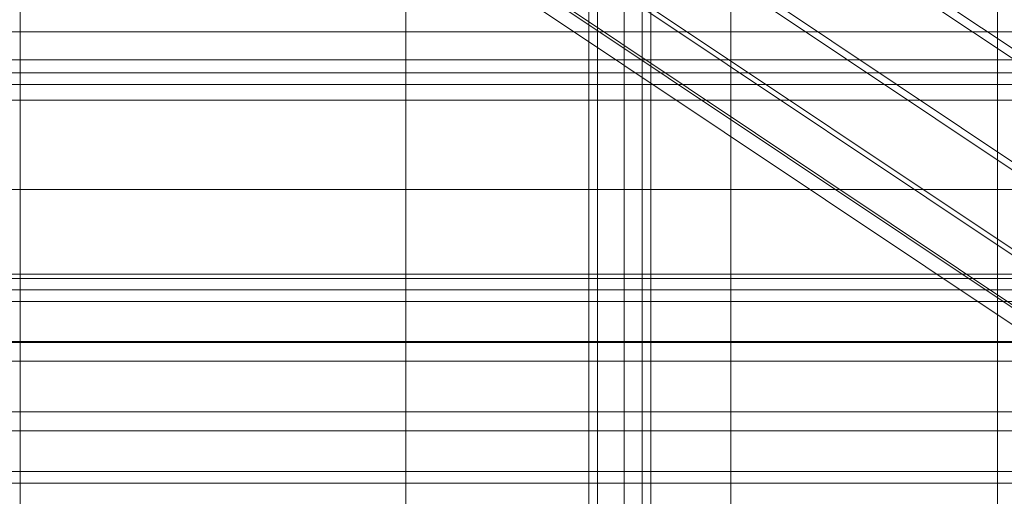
# Model space of a CAD drawing. Header units: millimetres. Extents: x -2233 to 61924, y -68080 to 6847.
# Tile 108 of 256: x -250 to -195, y -34845 to -34818. Entities that reach past the tile are written whole.
import ezdxf

# ---------------------------------------------------------------- set-up
doc = ezdxf.new("R2010")
doc.units = ezdxf.units.MM
for name, color, linetype, lineweight in [('COTAS_O', 1, 'Continuous', 0), ('COTAS_P', 1, 'Continuous', 0), ('frontal_bajante_movil', 7, 'Continuous', 0), ('frontal_C01', 7, 'Continuous', 0), ('frontal_C02', 7, 'Continuous', 0), ('frontal_C03', 7, 'Continuous', 0), ('frontal_C05', 7, 'Continuous', 0), ('frontal_mezcladora', 7, 'Continuous', 0)]:
    doc.layers.add(name, color=color, linetype=linetype, lineweight=lineweight)
doc.dimstyles.new('R19_100', dxfattribs={"dimtxt": 250, "dimasz": 150, "dimexe": 150, "dimexo": 80, "dimgap": 100, "dimtad": 1, "dimtih": 1, "dimtoh": 1, "dimdsep": 46, "dimcen": 0.09, "dimadec": 0, "dimazin": 0, "dimtfac": 1, "dimtdec": 4, "dimtofl": 0, "dimtmove": 0, "dimatfit": 3, "dimfxl": 1, "dimtolj": 1, "dimtzin": 0, "dimarcsym": 0})

# ---------------------------------------------------------------- blocks, each defined once
blk = doc.blocks.new('DIM_R28_48')
at = {"layer": 'COTAS_P'}
for p, q in [((-1750, -34600), (-1600, -34555)), ((2600, -34600), (2450, -34555)), ((-1750, -35500), (-1750, -34600)), ((-1750, -34600), (2600, -34600)), ((-1750, -34600), (-1600, -34645)), ((2600, -34600), (2450, -34645)), ((2600, -35500), (2600, -34600))]:
    blk.add_line(p, q, dxfattribs=at)
blk.add_text('4350 P', height=250, dxfattribs=at).set_placement((425, -34500))
blk = doc.blocks.new('DIM_R28_55')
at = {"layer": 'COTAS_O'}
for p, q in [((-650, -33700), (50, -33700)), ((50, -33700), (5, -33850)), ((50, -34900), (50, -33700)), ((50, -33700), (95, -33850)), ((50, -34900), (5, -34750)), ((50, -34900), (95, -34750)), ((-650, -34900), (50, -34900))]:
    blk.add_line(p, q, dxfattribs=at)
blk.add_text('1200 O', height=250, rotation=90, dxfattribs=at).set_placement((-50, -34300))
blk = doc.blocks.new('DIM_R28_56')
at = {"layer": 'COTAS_O'}
for p, q in [((-650, -34200), (-500, -34155)), ((650, -34200), (500, -34155)), ((-650, -34900), (-650, -34200)), ((-650, -34200), (650, -34200)), ((-650, -34200), (-500, -34245)), ((650, -34200), (500, -34245)), ((650, -34900), (650, -34200))]:
    blk.add_line(p, q, dxfattribs=at)
blk.add_text('1300 O', height=250, dxfattribs=at).set_placement((0, -34100))
blk = doc.blocks.new('DIM_R28_61')
at = {"layer": 'COTAS_P'}
for p, q in [((-305, -34680), (395, -34680)), ((395, -34680), (350, -34830)), ((395, -36000), (395, -34680)), ((395, -34680), (440, -34830)), ((395, -36000), (350, -35850)), ((395, -36000), (440, -35850)), ((-305, -36000), (395, -36000))]:
    blk.add_line(p, q, dxfattribs=at)
blk.add_text('1320 P', height=250, rotation=90, dxfattribs=at).set_placement((295, -35340))

msp = doc.modelspace()

# ---------------------------------------------------------------- linework, layer by layer
at = {"layer": 'frontal_bajante_movil'}
for p, q in [((-195, -35227.232), (-195, -34680)), ((-195, -34682.819), (-195, -35230.051)), ((-215, -35355.689), (-215, -34808.457)), ((-215, -34846.045), (-215, -34808.457))]:
    msp.add_line(p, q, dxfattribs=at)
at = {"layer": 'frontal_C01'}
for p, q in [((-250, -33373.251), (-250, -35948.844)), ((-250, -35953.656), (-250, -33378.064)), ((-228.298, -34716.493), (-228.298, -34979.106)), ((-228.298, -34984.887), (-228.298, -34722.274))]:
    msp.add_line(p, q, dxfattribs=at)
at = {"layer": 'frontal_C02'}
for p, q in [((-250, -32921.727), (-250, -35767.183)), ((-250, -35771.953), (-250, -32926.497)), ((-355.541, -34712.004), (-171.232, -34835.259)), ((-349.061, -34715.769), (-164.752, -34839.023)), ((-357.863, -34716.728), (-173.554, -34839.982)), ((-352.572, -34719.801), (-168.263, -34843.056)), ((-359.326, -34720.537), (-175.016, -34843.792)), ((-355.584, -34722.71), (-171.275, -34845.965)), ((-359.83, -34723.173), (-175.521, -34846.427)), ((-357.893, -34724.298), (-173.584, -34847.553)), ((-359.341, -34724.456), (-175.032, -34847.71)), ((-228.298, -34746.19), (-228.298, -35036.685)), ((-228.298, -35042.415), (-228.298, -34751.921)), ((430, -34827.309), (-430, -34827.309)), ((430, -34832.309), (-430, -34832.309))]:
    msp.add_line(p, q, dxfattribs=at)
at = {"layer": 'frontal_C03'}
for p, q in [((1250, -34818.427), (-1250, -34818.427)), ((1250, -34820.734), (-1250, -34820.734)), ((1250, -34821.388), (-1250, -34821.388)), ((1250, -34822.269), (-1250, -34822.269)), ((1250, -34832.076), (-1250, -34832.076)), ((1250, -34832.957), (-1250, -34832.957)), ((1250, -34833.61), (-1250, -34833.61)), ((-1500, -34835.865), (1500, -34835.865)), ((1250, -34835.918), (-1250, -34835.918)), ((-1250, -34836.975), (1250, -34836.975)), ((1250, -34839.827), (-1250, -34839.827)), ((1250, -34840.885), (-1250, -34840.885)), ((1250, -34843.192), (-1250, -34843.192)), ((1250, -34843.845), (-1250, -34843.845))]:
    msp.add_line(p, q, dxfattribs=at)
at = {"layer": 'frontal_C05'}
for p, q in [((-216, -34852), (-216, -34787)), ((-210, -34852), (-210, -34787)), ((-217.5, -35992), (-217.5, -34800)), ((-214.5, -34800), (-214.5, -35992)), ((-250, -34992), (-250, -34803.5)), ((-218, -34885.5), (-218, -34803.5)), ((-216, -34803.5), (-216, -34863.5)), ((-215, -34992), (-215, -34803.5)), ((-210, -34885.5), (-210, -34803.5)), ((-210, -34803.5), (-210, -34863.5)), ((-218, -34892.5), (-218, -34810.5)), ((-216, -34810.5), (-216, -34870.5)), ((-210, -34892.5), (-210, -34810.5)), ((-210, -34810.5), (-210, -34870.5)), ((-210, -34824.01), (-210, -34824.04)), ((-210, -34824.04), (-210, -34824.089)), ((-210, -34824.089), (-210, -34824.159)), ((-210, -34824.159), (-210, -34824.247)), ((-210, -34824.247), (-210, -34824.355)), ((-210, -34824.355), (-210, -34824.482)), ((-210, -34824.482), (-210, -34824.628)), ((-210, -34824.628), (-210, -34824.792)), ((-210, -34824.792), (-210, -34824.974)), ((-210, -34824.974), (-210, -34825.174)), ((-210, -34825.174), (-210, -34825.39)), ((-210, -34825.39), (-210, -34825.623)), ((-210, -34825.623), (-210, -34825.872)), ((-210, -34825.872), (-210, -34826.136)), ((-210, -34826.136), (-210, -34826.414)), ((-210, -34826.414), (-210, -34826.707)), ((-210, -34826.707), (-210, -34827.012)), ((-210, -34827.012), (-210, -34827.33)), ((-210, -34827.33), (-210, -34827.66)), ((-216, -34827.522), (-216, -34827.506)), ((-216, -34827.55), (-216, -34827.522)), ((-216, -34827.589), (-216, -34827.55)), ((-216, -34827.639), (-216, -34827.589)), ((-216, -34827.7), (-216, -34827.639)), ((-216, -34827.771), (-216, -34827.7)), ((-216, -34827.853), (-216, -34827.771)), ((-216, -34827.946), (-216, -34827.853)), ((-216, -34828.048), (-216, -34827.946)), ((-210, -34827.522), (-210, -34827.506)), ((-210, -34827.55), (-210, -34827.522)), ((-210, -34827.589), (-210, -34827.55)), ((-210, -34827.639), (-210, -34827.589)), ((-210, -34827.7), (-210, -34827.639)), ((-210, -34827.66), (-210, -34828)), ((-210, -34827.771), (-210, -34827.7)), ((-210, -34827.853), (-210, -34827.771)), ((-210, -34827.946), (-210, -34827.853)), ((-210, -34828.048), (-210, -34827.946)), ((-210, -34828), (-210, -34828.35)), ((-216, -34828.16), (-216, -34828.048)), ((-216, -34828.282), (-216, -34828.16)), ((-216, -34828.413), (-216, -34828.282)), ((-216, -34828.553), (-216, -34828.413)), ((-216, -34828.701), (-216, -34828.553)), ((-210, -34828.16), (-210, -34828.048)), ((-210, -34828.282), (-210, -34828.16)), ((-210, -34828.413), (-210, -34828.282)), ((-210, -34828.35), (-210, -34828.71)), ((-210, -34828.553), (-210, -34828.413)), ((-210, -34828.701), (-210, -34828.553)), ((-216, -34828.858), (-216, -34828.701)), ((-216, -34829.022), (-216, -34828.858)), ((-216, -34829.194), (-216, -34829.022)), ((-210, -34828.858), (-210, -34828.701)), ((-210, -34828.71), (-210, -34829.077)), ((-210, -34829.022), (-210, -34828.858)), ((-210, -34829.194), (-210, -34829.022)), ((-210, -34829.077), (-210, -34829.452)), ((-216, -34829.373), (-216, -34829.194)), ((-216, -34829.559), (-216, -34829.373)), ((-216, -34829.75), (-216, -34829.559)), ((-210, -34829.373), (-210, -34829.194)), ((-210, -34829.559), (-210, -34829.373)), ((-210, -34829.452), (-210, -34829.833)), ((-210, -34829.75), (-210, -34829.559)), ((-216, -34829.947), (-216, -34829.75)), ((-216, -34830.149), (-216, -34829.947)), ((-216, -34830.356), (-216, -34830.149)), ((-210, -34829.947), (-210, -34829.75)), ((-210, -34829.833), (-210, -34830.22)), ((-210, -34830.149), (-210, -34829.947)), ((-210, -34830.356), (-210, -34830.149)), ((-210, -34830.22), (-210, -34830.611)), ((-216, -34830.567), (-216, -34830.356)), ((-216, -34830.781), (-216, -34830.567)), ((-216, -34830.999), (-216, -34830.781)), ((-210, -34830.567), (-210, -34830.356)), ((-210, -34830.781), (-210, -34830.567)), ((-210, -34830.611), (-210, -34831.005)), ((-210, -34830.999), (-210, -34830.781)), ((-216, -34831.219), (-216, -34830.999)), ((-216, -34831.44), (-216, -34831.219)), ((-210, -34831.219), (-210, -34830.999)), ((-210, -34831.005), (-210, -34831.402)), ((-210, -34831.44), (-210, -34831.219)), ((-216, -34831.664), (-216, -34831.44)), ((-216, -34831.888), (-216, -34831.664)), ((-216, -34832.112), (-216, -34831.888)), ((-210, -34831.402), (-210, -34831.801)), ((-210, -34831.664), (-210, -34831.44)), ((-210, -34831.888), (-210, -34831.664)), ((-210, -34831.801), (-210, -34832.199)), ((-210, -34832.112), (-210, -34831.888)), ((-216, -34832.336), (-216, -34832.112)), ((-216, -34832.56), (-216, -34832.336)), ((-210, -34832.336), (-210, -34832.112)), ((-210, -34832.199), (-210, -34832.598)), ((-210, -34832.56), (-210, -34832.336)), ((-216, -34832.781), (-216, -34832.56)), ((-216, -34833.001), (-216, -34832.781)), ((-216, -34833.219), (-216, -34833.001)), ((-210, -34832.781), (-210, -34832.56)), ((-210, -34832.598), (-210, -34832.995)), ((-210, -34833.001), (-210, -34832.781)), ((-210, -34832.995), (-210, -34833.389)), ((-210, -34833.219), (-210, -34833.001)), ((-216, -34833.433), (-216, -34833.219)), ((-216, -34833.644), (-216, -34833.433)), ((-210, -34833.433), (-210, -34833.219)), ((-210, -34833.389), (-210, -34833.78)), ((-210, -34833.644), (-210, -34833.433)), ((-216, -34833.851), (-216, -34833.644)), ((-216, -34834.053), (-216, -34833.851)), ((-216, -34834.25), (-216, -34834.053)), ((-210, -34833.851), (-210, -34833.644)), ((-210, -34833.78), (-210, -34834.167)), ((-210, -34834.053), (-210, -34833.851)), ((-210, -34834.25), (-210, -34834.053)), ((-216, -34834.441), (-216, -34834.25)), ((-216, -34834.627), (-216, -34834.441)), ((-216, -34834.806), (-216, -34834.627)), ((-210, -34834.167), (-210, -34834.548)), ((-210, -34834.441), (-210, -34834.25)), ((-210, -34834.627), (-210, -34834.441)), ((-210, -34834.548), (-210, -34834.923)), ((-210, -34834.806), (-210, -34834.627)), ((-216, -34834.978), (-216, -34834.806)), ((-216, -34835.142), (-216, -34834.978)), ((-216, -34835.299), (-216, -34835.142)), ((-210, -34834.978), (-210, -34834.806)), ((-210, -34834.923), (-210, -34835.29)), ((-210, -34835.142), (-210, -34834.978)), ((-210, -34835.299), (-210, -34835.142)), ((-216, -34835.447), (-216, -34835.299)), ((-216, -34835.587), (-216, -34835.447)), ((-216, -34835.718), (-216, -34835.587)), ((-216, -34835.84), (-216, -34835.718)), ((-210, -34835.29), (-210, -34835.65)), ((-210, -34835.447), (-210, -34835.299)), ((-210, -34835.587), (-210, -34835.447)), ((-210, -34835.718), (-210, -34835.587)), ((-210, -34835.65), (-210, -34836)), ((-210, -34835.84), (-210, -34835.718)), ((-216, -34835.952), (-216, -34835.84)), ((-216, -34836.054), (-216, -34835.952)), ((-216, -34836.147), (-216, -34836.054)), ((-216, -34836.229), (-216, -34836.147)), ((-216, -34836.3), (-216, -34836.229)), ((-216, -34836.361), (-216, -34836.3)), ((-210, -34835.952), (-210, -34835.84)), ((-210, -34836.054), (-210, -34835.952)), ((-210, -34836), (-210, -34836.34)), ((-210, -34836.147), (-210, -34836.054)), ((-210, -34836.229), (-210, -34836.147)), ((-210, -34836.3), (-210, -34836.229)), ((-210, -34836.361), (-210, -34836.3)), ((-210, -34836.34), (-210, -34836.67)), ((-216, -34836.411), (-216, -34836.361)), ((-216, -34836.45), (-216, -34836.411)), ((-216, -34836.478), (-216, -34836.45)), ((-216, -34836.494), (-216, -34836.478)), ((-210, -34836.411), (-210, -34836.361)), ((-210, -34836.45), (-210, -34836.411)), ((-210, -34836.478), (-210, -34836.45)), ((-210, -34836.494), (-210, -34836.478)), ((-210, -34836.67), (-210, -34836.988)), ((-210, -34836.988), (-210, -34837.293)), ((-210, -34837.293), (-210, -34837.586)), ((-210, -34837.586), (-210, -34837.864)), ((-210, -34837.864), (-210, -34838.128)), ((-210, -34838.128), (-210, -34838.377)), ((-210, -34838.377), (-210, -34838.61)), ((-210, -34838.61), (-210, -34838.826)), ((-210, -34838.826), (-210, -34839.026)), ((-210, -34839.026), (-210, -34839.208)), ((-210, -34839.208), (-210, -34839.372)), ((-210, -34839.372), (-210, -34839.518)), ((-210, -34839.518), (-210, -34839.645)), ((-210, -34839.645), (-210, -34839.753)), ((-210, -34839.753), (-210, -34839.841)), ((-210, -34839.841), (-210, -34839.911)), ((-210, -34839.911), (-210, -34839.96)), ((-210, -34839.96), (-210, -34839.99))]:
    msp.add_line(p, q, dxfattribs=at)
at = {"layer": 'frontal_mezcladora'}
msp.add_line((-600, -34820), (600, -34820), dxfattribs=at)

# ---------------------------------------------------------------- dimensions: what is measured, and where the dimension line sits
at = {"layer": 'COTAS_O'}
for p2, distance, picture, middle in [((-650, -33700), -700, 'DIM_R28_55', (50, -34300)), ((650, -34900), 700, 'DIM_R28_56', (0, -34200))]:
    dim = msp.add_aligned_dim(p1=(-650, -34900), p2=p2, distance=distance, text='<> O', dimstyle='R19_100', dxfattribs=at)
    dim.commit()
    dim.dimension.update_dxf_attribs({"geometry": picture, "text_midpoint": middle})
at = {"layer": 'COTAS_P'}
for p1, p2, distance, picture, middle in [((-1750, -35500), (2600, -35500), 900, 'DIM_R28_48', (425, -34600)), ((-305, -36000), (-305, -34680), -700, 'DIM_R28_61', (395, -35340))]:
    dim = msp.add_aligned_dim(p1=p1, p2=p2, distance=distance, text='<> P', dimstyle='R19_100', dxfattribs=at)
    dim.commit()
    dim.dimension.update_dxf_attribs({"geometry": picture, "text_midpoint": middle})

doc.saveas('drawing.dxf')
